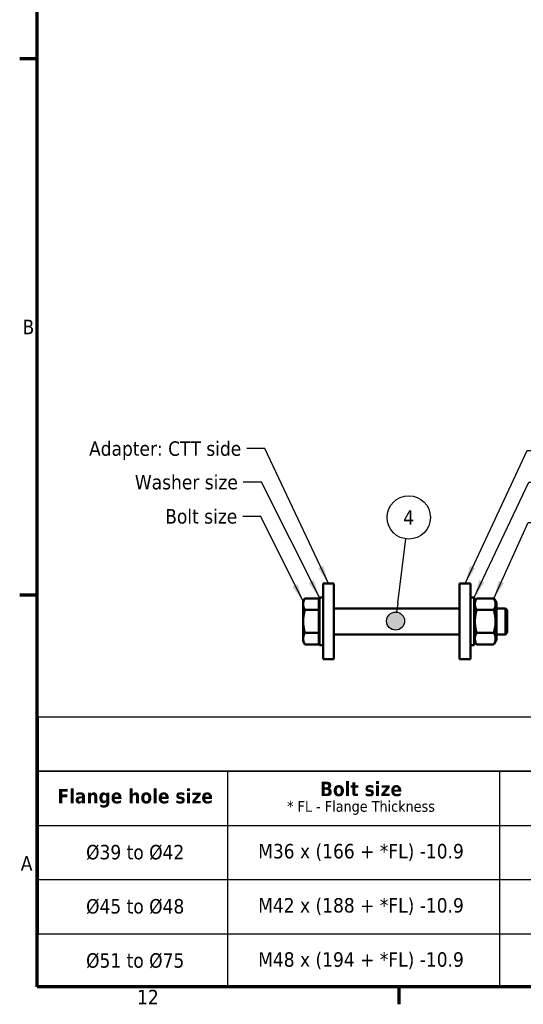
# Model space of a CAD drawing. Header units: millimetres. Extents: x 0 to 63075, y 0 to 44550.
# Tile 1 of 31: x 1320 to 6547, y 1320 to 11544. Entities that reach past the tile are written whole.
import ezdxf

# ---------------------------------------------------------------- set-up
doc = ezdxf.new("R2010")
doc.units = ezdxf.units.MM
doc.header["$LTSCALE"] = 75
for name, color, linetype, lineweight in [('Border (ISO)', 7, 'Continuous', 70), ('Sketch Geometry (ISO)', 7, 'Continuous', 25), ('Symbol (ISO)', 7, 'Continuous', 25), ('Visible (ISO)', 7, 'Continuous', 50)]:
    doc.layers.add(name, color=color, linetype=linetype, lineweight=lineweight)
doc.styles.add('Label Text (ISO)', font='tahoma.ttf')
doc.styles.add('Note Text (ISO)', font='tahoma.ttf')
doc.dimstyles.new('Default - Method 1b (ISO)$7', dxfattribs={"dimscale": 75, "dimtxt": 2, "dimasz": 2.5, "dimexe": 3.175, "dimexo": 0, "dimgap": 0.762, "dimtad": 1, "dimtoh": 1, "dimrnd": 1e-08, "dimtxsty": 'Note Text (ISO)', "dimcen": 0.09, "dimdle": 10, "dimclrd": 256, "dimclre": 256, "dimclrt": 256, "dimazin": 2, "dimtfac": 1.75, "dimtmove": 0, "dimatfit": 3, "dimfxl": 1, "dimtolj": 1, "dimlwd": -1, "dimlwe": -1, "dimarcsym": 0})

# ---------------------------------------------------------------- blocks, each defined once
blk = doc.blocks.new('Borders Default Border')
at = {"layer": 'Border (ISO)'}
for p, q in [((20, 148.5), (17.6, 148.5)), ((20, 74.25), (17.6, 74.25)), ((70.08, 20), (70.08, 17.6))]:
    blk.add_line(p, q, dxfattribs=at)
at = {"layer": 'Border (ISO)', "flags": 128}
blk.add_lwpolyline([(20, 20), (20, 574), (821, 574), (821, 20), (20, 20)], dxfattribs=at)
at = {"layer": 'Border (ISO)', "char_height": 2, "attachment_point": 7, "style": 'Label Text (ISO)'}
for s, insert in [('B', (17.99, 110.37)), ('A', (17.75, 36.12)), ('12', (33.84, 17.6))]:
    blk.add_mtext(s, dxfattribs=dict(at, insert=insert))
blk = doc.blocks.new('Balloon5')
at = {"layer": 'Symbol (ISO)'}
h = blk.add_hatch(color=256, dxfattribs=at)
edge = h.paths.add_edge_path(flags=0)
edge.add_arc((69.61, 70.65), 1.25, 0, 360)
for q in [(71.06, 82.04), (69.76, 71.89)]:
    blk.add_line((69.92, 73.13), q, dxfattribs=at)
for centre, radius in [((71.44, 85.01), 3), ((69.61, 70.65), 1.25)]:
    blk.add_circle(centre, radius, dxfattribs=at)
at = {"layer": 'Symbol (ISO)', "insert": (71.44, 85.01), "char_height": 2, "attachment_point": 5, "style": 'Label Text (ISO)'}
blk.add_mtext('4', dxfattribs=at)

msp = doc.modelspace()

# ---------------------------------------------------------------- linework, layer by layer
at = {"layer": 'Sketch Geometry (ISO)'}
for p, q in [((16703.653, 4302.9799), (1511.5527, 4302.9799)), ((1511.5527, 4302.9799), (1511.5527, 3740.4799)), ((16703.653, 3740.4799), (1511.5527, 3740.4799)), ((1511.5527, 3740.4799), (12674.1121, 3740.4799)), ((1511.5527, 3740.4799), (1511.5527, 2615.4799)), ((3477.8169, 3740.4799), (3477.8169, 2052.9799)), ((6299.8621, 3740.4799), (6299.8621, 2052.9799)), ((1511.5527, 3177.9799), (16703.653, 3177.9799)), ((1511.5527, 2615.4799), (8424.6121, 2615.4799)), ((1511.5527, 2615.4799), (1511.5527, 2052.9799)), ((1511.5527, 2052.9799), (16703.653, 2052.9799)), ((1511.5527, 2052.9799), (16703.653, 2052.9799)), ((1511.5527, 1490.4799), (1511.5527, 2052.9799)), ((3477.8169, 2052.9799), (3477.8169, 1490.4799)), ((6299.8621, 2052.9799), (6299.8621, 1490.4799)), ((16703.653, 1490.4799), (1511.5527, 1490.4799))]:
    msp.add_line(p, q, dxfattribs=at)
at = {"layer": 'Visible (ISO)'}
for p, q in [((4468.1761, 5689.5827), (4468.1761, 4902.0827)), ((4580.6761, 5689.5827), (4468.1761, 5689.5827)), ((4580.6761, 4902.0827), (4580.6761, 5689.5827)), ((5885.6761, 5689.5827), (5885.6761, 4902.0827)), ((5998.1761, 5689.5827), (5885.6761, 5689.5827)), ((5998.1761, 4902.0827), (5998.1761, 5689.5827)), ((4261.9253, 5502.0827), (4280.3468, 5533.9897)), ((4424.6753, 5533.9897), (4280.3468, 5533.9897)), ((4424.6753, 5533.9897), (4424.6753, 5414.9112)), ((4430.6761, 5048.3327), (4430.6761, 5543.3327)), ((4468.1761, 5543.3327), (4430.6761, 5543.3327)), ((5998.1761, 5543.3327), (6035.6761, 5543.3327)), ((6035.6761, 5543.3327), (6035.6761, 5048.3327)), ((6035.6761, 5487.4577), (6062.5413, 5533.9897)), ((6062.5413, 5533.9897), (6241.3108, 5533.9897)), ((6268.1761, 5487.4577), (6241.3108, 5533.9897)), ((4261.9253, 5502.0827), (4261.9253, 5474.4505)), ((4261.9253, 5474.4505), (4261.9253, 5295.8327)), ((4424.6753, 5487.4952), (4430.6761, 5487.4952)), ((4580.6761, 5430.8327), (5885.6761, 5430.8327)), ((6268.1761, 5104.2077), (6268.1761, 5487.4577)), ((6268.1761, 5430.8327), (6362.2718, 5430.8327)), ((6362.2718, 5160.8327), (6362.2718, 5430.8327)), ((6380.6761, 5412.4292), (6362.2718, 5430.8327)), ((4424.6753, 5414.9112), (4280.3468, 5414.9112)), ((4424.6753, 5414.9112), (4424.6753, 5176.7542)), ((6062.5413, 5414.9112), (6241.3108, 5414.9112)), ((6380.6761, 5412.4292), (6380.6761, 5179.2362)), ((4261.9253, 5295.8327), (4261.9253, 5117.215)), ((4261.9253, 5117.215), (4261.9253, 5089.5827)), ((4424.6753, 5176.7542), (4280.3468, 5176.7542)), ((4424.6753, 5176.7542), (4424.6753, 5057.6758)), ((4580.6761, 5160.8327), (5885.6761, 5160.8327)), ((6062.5413, 5176.7542), (6241.3108, 5176.7542)), ((6268.1761, 5160.8327), (6362.2718, 5160.8327)), ((6380.6761, 5179.2362), (6362.2718, 5160.8327)), ((4261.9253, 5089.5827), (4280.3468, 5057.6758)), ((4424.6753, 5057.6758), (4280.3468, 5057.6758)), ((4424.6753, 5104.1702), (4430.6761, 5104.1702)), ((4468.1761, 5048.3327), (4430.6761, 5048.3327)), ((5998.1761, 5048.3327), (6035.6761, 5048.3327)), ((6035.6761, 5104.2077), (6062.5413, 5057.6758)), ((6062.5413, 5057.6758), (6241.3108, 5057.6758)), ((6268.1761, 5104.2077), (6241.3108, 5057.6758)), ((4580.6761, 4902.0827), (4468.1761, 4902.0827)), ((5998.1761, 4902.0827), (5885.6761, 4902.0827))]:
    msp.add_line(p, q, dxfattribs=at)
for points, weights in [([(4280.3468, 5533.9897), (4261.9253, 5502.0827), (4261.9253, 5474.4505)], [1, 1.0379548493, 1]), ([(6062.5413, 5533.9897), (6028.1663, 5474.4505), (6062.5413, 5414.9112)], [1, 1.15470053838, 1]), ([(6241.3108, 5414.9112), (6275.6858, 5474.4505), (6241.3108, 5533.9897)], [1, 1.15470053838, 1]), ([(4261.9253, 5474.4505), (4261.9253, 5446.8182), (4280.3468, 5414.9112)], [1, 1.0379548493, 1]), ([(4280.3468, 5414.9112), (4261.9253, 5351.0973), (4261.9253, 5295.8327)], [1, 1.0379548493, 1]), ([(6062.5413, 5414.9112), (6028.1663, 5295.8327), (6062.5413, 5176.7542)], [1, 1.15470053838, 1]), ([(6241.3108, 5176.7542), (6275.6858, 5295.8327), (6241.3108, 5414.9112)], [1, 1.15470053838, 1]), ([(4261.9253, 5295.8327), (4261.9253, 5240.5682), (4280.3468, 5176.7542)], [1, 1.0379548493, 1]), ([(4280.3468, 5176.7542), (4261.9253, 5144.8473), (4261.9253, 5117.215)], [1, 1.0379548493, 1]), ([(4261.9253, 5117.215), (4261.9253, 5089.5827), (4280.3468, 5057.6758)], [1, 1.0379548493, 1]), ([(6062.5413, 5176.7542), (6028.1663, 5117.215), (6062.5413, 5057.6758)], [1, 1.15470053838, 1]), ([(6241.3108, 5057.6758), (6275.6858, 5117.215), (6241.3108, 5176.7542)], [1, 1.15470053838, 1])]:
    msp.add_rational_spline(points, weights, degree=2, dxfattribs=at)

# ---------------------------------------------------------------- block references
at = {"xscale": 75, "yscale": 75, "zscale": 75}
msp.add_blockref('Borders Default Border', (0, 0), dxfattribs=at)
at = {"layer": 'Symbol (ISO)', "xscale": 75, "yscale": 75, "zscale": 75}
msp.add_blockref('Balloon5', (0, 0), dxfattribs=at)

# ---------------------------------------------------------------- texts
at = {"layer": 'Symbol (ISO)', "char_height": 150.000002, "attachment_point": 3, "style": 'Note Text (ISO)'}
for s, insert, width in [('{\\fTahoma|b0|i0;Adapter: CTT side}', (3619.4918, 7165.3264), 1640.397191), ('{\\fTahoma|b0|i0;Washer size}', (3583.9377, 6816.9472), 1088.047028), ('{\\fTahoma|b0|i0;Bolt size}', (3577.9909, 6461.6031), 753.525138)]:
    msp.add_mtext(s, dxfattribs=dict(at, insert=insert, width=width))
at = {"layer": 'Symbol (ISO)', "insert": (4862.4437, 3459.2299), "char_height": 150.000002, "attachment_point": 5, "line_spacing_factor": 0.798797, "style": 'Note Text (ISO)'}
msp.add_mtext('{\\fTahoma|b1|i0|c0|p34;\\H1x;Bolt size\\P\\fTahoma|b0|i0|c0|p34;\\H0.75x;* FL - Flange Thickness\\H1.3814x; }', dxfattribs=at)
at = {"layer": 'Symbol (ISO)', "char_height": 150.000002, "attachment_point": 5, "style": 'Note Text (ISO)'}
for s, insert in [('\\fTahoma|b1|i0;\\H150.0000;Flange hole size', (2518.757, 3459.2299)), ('\\fTahoma|b0|i0;Ø39 to Ø42', (2518.757, 2896.7299)), ('\\fTahoma|b0|i0;M36 x (166 + *FL) -10.9', (4862.4437, 2896.7299)), ('\\fTahoma|b0|i0;Ø45 to Ø48', (2518.757, 2334.2299)), ('\\fTahoma|b0|i0;M42 x (188 + *FL) -10.9', (4862.4437, 2334.2299)), ('\\fTahoma|b0|i0;Ø51 to Ø75', (2518.757, 1771.7299)), ('\\fTahoma|b0|i0;M48 x (194 + *FL) -10.9', (4862.4437, 1771.7299))]:
    msp.add_mtext(s, dxfattribs=dict(at, insert=insert))

# ---------------------------------------------------------------- leaders
at = {"layer": 'Symbol (ISO)', "annotation_type": 0, "has_hookline": 1}
for points, hookline_direction, text_width in [([(4524.4261, 5689.5827), (3864.1418, 7090.3264), (3676.6418, 7090.3264)], 1, 1635.1914), ([(5941.9261, 5689.5827), (6588.7213, 7069.1935), (6776.2213, 7069.1935)], 0, 1871.0208), ([(4430.6761, 5543.3327), (3828.5877, 6741.9472), (3641.0877, 6741.9472)], 1, 1080.3224), ([(6035.6761, 5543.3327), (6605.0817, 6741.9472), (6792.5817, 6741.9472)], 0, 1080.3224), ([(4261.9253, 5502.0827), (3822.6409, 6386.6031), (3635.1409, 6386.6031)], 1, 733.0759), ([(6241.3108, 5533.9897), (6597.9932, 6321.3392), (6785.4932, 6321.3392)], 0, 2354.3654)]:
    msp.add_leader(points, dimstyle='Default - Method 1b (ISO)$7', override={"dimtad": 0}, dxfattribs=dict(at, hookline_direction=hookline_direction, text_width=text_width))

doc.saveas('drawing.dxf')
